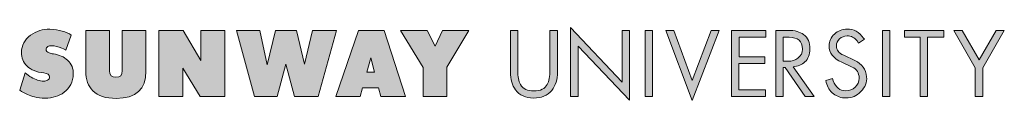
# Model space of a CAD drawing. Header units: millimetres. Extents: x 48 to 262, y 0 to 16.
import ezdxf

# ---------------------------------------------------------------- set-up
doc = ezdxf.new("R2010")
doc.units = ezdxf.units.MM

msp = doc.modelspace()

# ---------------------------------------------------------------- hatches: boundary and pattern name
at = {"true_color": 0xffffff, "transparency": 33554687}
h = msp.add_hatch(color=7, dxfattribs=at)
edge = h.paths.add_edge_path(flags=0)
edge.add_spline(control_points=[(60.11, 5.83), (60.05, 4.14), (59.38, 2.81), (58.1, 1.85), (56.97, 1.01), (55.6, 0.59), (54, 0.59), (53.1, 0.59), (52.31, 0.67), (51.66, 0.85), (50.68, 1.09), (49.61, 1.58), (48.45, 2.31), (48.45, 2.31), (49.61, 6.1), (49.61, 6.1), (50.11, 5.68), (50.57, 5.36), (50.97, 5.12), (51.91, 4.57), (52.81, 4.29), (53.65, 4.28), (53.99, 4.27), (54.28, 4.34), (54.53, 4.48), (54.82, 4.65), (54.96, 4.87), (54.96, 5.16), (54.96, 5.67), (54.54, 5.97), (53.68, 6.06), (52.12, 6.23), (50.91, 6.72), (50.06, 7.55), (49.25, 8.33), (48.84, 9.33), (48.84, 10.55), (48.84, 12.03), (49.5, 13.26), (50.82, 14.26), (52.07, 15.2), (53.47, 15.63), (55.02, 15.56), (57.06, 15.47), (58.61, 15.05), (59.68, 14.29), (59.68, 14.29), (58.52, 11), (58.52, 11), (58.49, 11.06), (58.17, 11.22), (57.58, 11.46), (56.81, 11.78), (56.08, 11.95), (55.39, 11.97), (55.07, 11.98), (54.79, 11.92), (54.57, 11.78), (54.3, 11.63), (54.18, 11.42), (54.18, 11.15), (54.19, 10.86), (54.42, 10.62), (54.86, 10.43), (55.15, 10.31), (55.45, 10.22), (55.77, 10.19), (57.03, 10.03), (58.07, 9.58), (58.88, 8.82), (59.74, 8), (60.15, 7), (60.11, 5.83)], knot_values=[0, 0, 0, 0, 1, 1, 1, 2, 2, 2, 3, 3, 3, 4, 4, 4, 5, 5, 5, 6, 6, 6, 7, 7, 7, 8, 8, 8, 9, 9, 9, 10, 10, 10, 11, 11, 11, 12, 12, 12, 13, 13, 13, 14, 14, 14, 15, 15, 15, 16, 16, 16, 17, 17, 17, 18, 18, 18, 19, 19, 19, 20, 20, 20, 21, 21, 21, 22, 22, 22, 23, 23, 23, 24, 24, 24, 24], degree=3, periodic=1)
h = msp.add_hatch(color=7, dxfattribs=at)
edge = h.paths.add_edge_path(flags=0)
edge.add_spline(control_points=[(75.91, 6.45), (75.91, 2.5), (73.75, 0.53), (69.42, 0.52), (67.16, 0.52), (65.47, 1.08), (64.34, 2.19), (63.32, 3.2), (62.81, 4.62), (62.81, 6.45), (62.81, 6.45), (62.81, 15.31), (62.81, 15.31), (62.81, 15.31), (67.96, 15.31), (67.96, 15.31), (67.96, 15.31), (67.96, 6.52), (67.96, 6.52), (67.96, 5.58), (68.43, 5.11), (69.37, 5.11), (70.3, 5.11), (70.76, 5.58), (70.76, 6.52), (70.76, 6.52), (70.76, 15.31), (70.76, 15.31), (70.76, 15.31), (75.91, 15.31), (75.91, 15.31), (75.91, 15.31), (75.91, 6.45), (75.91, 6.45)], knot_values=[0, 0, 0, 0, 1, 1, 1, 2, 2, 2, 3, 3, 3, 4, 4, 4, 5, 5, 5, 6, 6, 6, 7, 7, 7, 8, 8, 8, 9, 9, 9, 10, 10, 10, 11, 11, 11, 11], degree=3, periodic=1)
for points in [[(93.04, 0.91), (87.7, 0.91), (83.92, 7.08), (83.92, 0.91), (78.71, 0.91), (78.71, 15.31), (83.99, 15.31), (87.82, 8.78), (87.82, 15.31), (93.04, 15.31)], [(117.32, 15.31), (113.31, 0.91), (108.19, 0.91), (106.34, 7.95), (104.45, 0.91), (99.46, 0.91), (95.59, 15.31), (100.64, 15.31), (102.24, 7.85), (104.06, 15.31), (108.62, 15.31), (110.38, 7.95), (112.11, 15.31)], [(146.11, 15.31), (141.29, 7.35), (141.29, 0.91), (136.14, 0.91), (136.14, 7.22), (131.23, 15.31), (137.04, 15.31), (138.76, 11.89), (140.33, 15.31)], [(181.02, 0.16), (169.86, 11.9), (169.86, 0.91), (168.21, 0.91), (168.21, 15.92), (179.4, 4.03), (179.4, 15.31), (181.02, 15.31)], [(186.04, 0.91), (184.4, 0.91), (184.39, 15.31), (186.04, 15.31)], [(200.52, 15.31), (194.67, 0.09), (188.93, 15.31), (190.65, 15.31), (194.67, 4.4), (198.76, 15.31)], [(210.62, 13.81), (204.84, 13.81), (204.84, 9.57), (210.44, 9.57), (210.44, 8.13), (204.77, 8.13), (204.77, 2.42), (210.58, 2.42), (210.58, 0.91), (203.19, 0.91), (203.19, 15.31), (210.62, 15.31)], [(237.63, 0.91), (235.99, 0.91), (235.98, 15.31), (237.63, 15.31)], [(249.31, 13.81), (245.81, 13.81), (245.81, 0.91), (244.22, 0.91), (244.22, 13.81), (240.82, 13.81), (240.82, 15.31), (249.31, 15.31)], [(262.49, 15.31), (257.79, 7.2), (257.79, 0.91), (256.17, 0.91), (256.17, 7.17), (251.53, 15.31), (253.33, 15.31), (257, 8.91), (260.69, 15.31)]]:
    msp.add_hatch(color=7, dxfattribs=at).paths.add_polyline_path(points, flags=0)
h = msp.add_hatch(color=7, dxfattribs=at)
h.paths.add_polyline_path([(132.34, 0.91), (126.94, 0.91), (126.42, 2.8), (122.97, 2.8), (122.48, 0.91), (117.17, 0.91), (122.09, 15.31), (127.69, 15.31)], flags=0)
h.paths.add_polyline_path([(125.57, 6.26), (124.79, 9.32), (123.94, 6.26)], flags=0)
h = msp.add_hatch(color=7, dxfattribs=at)
edge = h.paths.add_edge_path(flags=0)
edge.add_spline(control_points=[(165.39, 6.22), (165.39, 4.62), (164.96, 3.3), (164.11, 2.27), (163.16, 1.13), (161.85, 0.58), (160.15, 0.61), (158.41, 0.64), (157.11, 1.23), (156.24, 2.37), (155.5, 3.35), (155.13, 4.65), (155.13, 6.28), (155.13, 6.28), (155.12, 15.31), (155.12, 15.31), (155.12, 15.31), (156.72, 15.31), (156.72, 15.31), (156.72, 15.31), (156.72, 6.63), (156.72, 6.63), (156.72, 5.26), (156.92, 4.24), (157.31, 3.55), (157.86, 2.6), (158.84, 2.13), (160.24, 2.14), (161.64, 2.14), (162.61, 2.62), (163.14, 3.58), (163.51, 4.26), (163.7, 5.3), (163.7, 6.69), (163.7, 6.69), (163.7, 15.31), (163.7, 15.31), (163.7, 15.31), (165.39, 15.31), (165.39, 15.31), (165.39, 15.31), (165.39, 6.22), (165.39, 6.22)], knot_values=[0, 0, 0, 0, 1, 1, 1, 2, 2, 2, 3, 3, 3, 4, 4, 4, 5, 5, 5, 6, 6, 6, 7, 7, 7, 8, 8, 8, 9, 9, 9, 10, 10, 10, 11, 11, 11, 12, 12, 12, 13, 13, 13, 14, 14, 14, 14], degree=3, periodic=1)
h = msp.add_hatch(color=7, dxfattribs=at)
edge = h.paths.add_edge_path(flags=0)
edge.add_spline(control_points=[(221.14, 0.91), (221.14, 0.91), (219.21, 0.91), (219.21, 0.91), (219.21, 0.91), (214.86, 7.25), (214.86, 7.25), (214.86, 7.25), (214.41, 7.25), (214.41, 7.25), (214.41, 7.25), (214.41, 0.91), (214.41, 0.91), (214.41, 0.91), (212.84, 0.91), (212.84, 0.91), (212.84, 0.91), (212.84, 15.31), (212.84, 15.31), (212.84, 15.31), (215.57, 15.31), (215.57, 15.31), (216.95, 15.31), (218.05, 15.01), (218.87, 14.41), (219.82, 13.71), (220.27, 12.66), (220.23, 11.27), (220.2, 10.06), (219.84, 9.11), (219.15, 8.44), (218.52, 7.83), (217.66, 7.47), (216.57, 7.38), (216.57, 7.38), (221.14, 0.91), (221.14, 0.91)], knot_values=[0, 0, 0, 0, 1, 1, 1, 2, 2, 2, 3, 3, 3, 4, 4, 4, 5, 5, 5, 6, 6, 6, 7, 7, 7, 8, 8, 8, 9, 9, 9, 10, 10, 10, 11, 11, 11, 12, 12, 12, 12], degree=3, periodic=1)
edge = h.paths.add_edge_path(flags=0)
edge.add_spline(control_points=[(218.61, 11.26), (218.61, 12.96), (217.65, 13.81), (215.71, 13.81), (215.71, 13.81), (214.45, 13.81), (214.45, 13.81), (214.45, 13.81), (214.45, 8.6), (214.45, 8.6), (214.45, 8.6), (215.49, 8.6), (215.49, 8.6), (216.33, 8.6), (217.04, 8.82), (217.63, 9.27), (218.29, 9.77), (218.61, 10.43), (218.61, 11.26)], knot_values=[0, 0, 0, 0, 1, 1, 1, 2, 2, 2, 3, 3, 3, 4, 4, 4, 5, 5, 5, 6, 6, 6, 6], degree=3, periodic=1)
h = msp.add_hatch(color=7, dxfattribs=at)
edge = h.paths.add_edge_path(flags=0)
edge.add_spline(control_points=[(232.56, 5.23), (232.64, 4), (232.23, 2.92), (231.32, 2), (230.41, 1.08), (229.33, 0.62), (228.08, 0.62), (227.03, 0.62), (226.11, 0.93), (225.34, 1.53), (224.56, 2.14), (224.04, 2.96), (223.77, 3.99), (223.77, 3.99), (223.66, 4.41), (223.66, 4.41), (223.66, 4.41), (225.13, 4.82), (225.13, 4.82), (225.13, 4.82), (225.3, 4.35), (225.3, 4.35), (225.82, 2.92), (226.72, 2.19), (228.02, 2.18), (228.8, 2.17), (229.49, 2.44), (230.08, 2.98), (230.66, 3.52), (230.95, 4.17), (230.93, 4.93), (230.91, 6.07), (230.41, 6.87), (229.43, 7.32), (229.43, 7.32), (227.16, 8.38), (227.16, 8.38), (225.32, 9.23), (224.4, 10.41), (224.4, 11.91), (224.4, 12.94), (224.79, 13.81), (225.58, 14.52), (226.35, 15.21), (227.26, 15.57), (228.32, 15.59), (229.78, 15.62), (230.97, 14.96), (231.9, 13.6), (231.9, 13.6), (232.06, 13.37), (232.06, 13.37), (232.06, 13.37), (230.82, 12.54), (230.82, 12.54), (230.82, 12.54), (230.48, 13.01), (230.48, 13.01), (229.92, 13.78), (229.19, 14.15), (228.31, 14.11), (227.68, 14.08), (227.14, 13.86), (226.68, 13.47), (226.21, 13.05), (225.97, 12.55), (225.98, 11.95), (225.99, 11.06), (226.52, 10.38), (227.57, 9.89), (227.57, 9.89), (229.97, 8.79), (229.97, 8.79), (231.59, 8.04), (232.45, 6.86), (232.56, 5.23)], knot_values=[0, 0, 0, 0, 1, 1, 1, 2, 2, 2, 3, 3, 3, 4, 4, 4, 5, 5, 5, 6, 6, 6, 7, 7, 7, 8, 8, 8, 9, 9, 9, 10, 10, 10, 11, 11, 11, 12, 12, 12, 13, 13, 13, 14, 14, 14, 15, 15, 15, 16, 16, 16, 17, 17, 17, 18, 18, 18, 19, 19, 19, 20, 20, 20, 21, 21, 21, 22, 22, 22, 23, 23, 23, 24, 24, 24, 25, 25, 25, 25], degree=3, periodic=1)

# ---------------------------------------------------------------- linework, layer by layer
at = {"color": 18, "linetype": 'Continuous', "lineweight": 18, "true_color": 0x000000}
for points in [[(93.04, 0.91), (87.7, 0.91), (83.92, 7.08), (83.92, 0.91), (78.71, 0.91), (78.71, 15.31), (83.99, 15.31), (87.82, 8.78), (87.82, 15.31), (93.04, 15.31), (93.04, 0.91)], [(117.32, 15.31), (113.31, 0.91), (108.19, 0.91), (106.34, 7.95), (104.45, 0.91), (99.46, 0.91), (95.59, 15.31), (100.64, 15.31), (102.24, 7.85), (104.06, 15.31), (108.62, 15.31), (110.38, 7.95), (112.11, 15.31), (117.32, 15.31)], [(132.34, 0.91), (126.94, 0.91), (126.42, 2.8), (122.97, 2.8), (122.48, 0.91), (117.17, 0.91), (122.09, 15.31), (127.69, 15.31), (132.34, 0.91)], [(146.11, 15.31), (141.29, 7.35), (141.29, 0.91), (136.14, 0.91), (136.14, 7.22), (131.23, 15.31), (137.04, 15.31), (138.76, 11.89), (140.33, 15.31), (146.11, 15.31)], [(181.02, 0.16), (169.86, 11.9), (169.86, 0.91), (168.21, 0.91), (168.21, 15.92), (179.4, 4.03), (179.4, 15.31), (181.02, 15.31), (181.02, 0.16)], [(186.04, 0.91), (184.4, 0.91), (184.39, 15.31), (186.04, 15.31), (186.04, 0.91)], [(200.52, 15.31), (194.67, 0.09), (188.93, 15.31), (190.65, 15.31), (194.67, 4.4), (198.76, 15.31), (200.52, 15.31)], [(210.62, 13.81), (204.84, 13.81), (204.84, 9.57), (210.44, 9.57), (210.44, 8.13), (204.77, 8.13), (204.77, 2.42), (210.58, 2.42), (210.58, 0.91), (203.19, 0.91), (203.19, 15.31), (210.62, 15.31), (210.62, 13.81)], [(237.63, 0.91), (235.99, 0.91), (235.98, 15.31), (237.63, 15.31), (237.63, 0.91)], [(249.31, 13.81), (245.81, 13.81), (245.81, 0.91), (244.22, 0.91), (244.22, 13.81), (240.82, 13.81), (240.82, 15.31), (249.31, 15.31), (249.31, 13.81)], [(262.49, 15.31), (257.79, 7.2), (257.79, 0.91), (256.17, 0.91), (256.17, 7.17), (251.53, 15.31), (253.33, 15.31), (257, 8.91), (260.69, 15.31), (262.49, 15.31)], [(125.57, 6.26), (124.79, 9.32), (123.94, 6.26), (125.57, 6.26)]]:
    msp.add_lwpolyline(points, close=True, dxfattribs=at)
for points, knots in [([(60.11, 5.83), (60.05, 4.14), (59.38, 2.81), (58.1, 1.85), (56.97, 1.01), (55.6, 0.59), (54, 0.59), (53.1, 0.59), (52.31, 0.67), (51.66, 0.85), (50.68, 1.09), (49.61, 1.58), (48.45, 2.31), (48.45, 2.31), (49.61, 6.1), (49.61, 6.1), (50.11, 5.68), (50.57, 5.36), (50.97, 5.12), (51.91, 4.57), (52.81, 4.29), (53.65, 4.28), (53.99, 4.27), (54.28, 4.34), (54.53, 4.48), (54.82, 4.65), (54.96, 4.87), (54.96, 5.16), (54.96, 5.67), (54.54, 5.97), (53.68, 6.06), (52.12, 6.23), (50.91, 6.72), (50.06, 7.55), (49.25, 8.33), (48.84, 9.33), (48.84, 10.55), (48.84, 12.03), (49.5, 13.26), (50.82, 14.26), (52.07, 15.2), (53.47, 15.63), (55.02, 15.56), (57.06, 15.47), (58.61, 15.05), (59.68, 14.29), (59.68, 14.29), (58.52, 11), (58.52, 11), (58.49, 11.06), (58.17, 11.22), (57.58, 11.46), (56.81, 11.78), (56.08, 11.95), (55.39, 11.97), (55.07, 11.98), (54.79, 11.92), (54.57, 11.78), (54.3, 11.63), (54.18, 11.42), (54.18, 11.15), (54.19, 10.86), (54.42, 10.62), (54.86, 10.43), (55.15, 10.31), (55.45, 10.22), (55.77, 10.19), (57.03, 10.03), (58.07, 9.58), (58.88, 8.82), (59.74, 8), (60.15, 7), (60.11, 5.83)], [0, 0, 0, 0, 1, 1, 1, 2, 2, 2, 3, 3, 3, 4, 4, 4, 5, 5, 5, 6, 6, 6, 7, 7, 7, 8, 8, 8, 9, 9, 9, 10, 10, 10, 11, 11, 11, 12, 12, 12, 13, 13, 13, 14, 14, 14, 15, 15, 15, 16, 16, 16, 17, 17, 17, 18, 18, 18, 19, 19, 19, 20, 20, 20, 21, 21, 21, 22, 22, 22, 23, 23, 23, 24, 24, 24, 24]), ([(75.91, 6.45), (75.91, 2.5), (73.75, 0.53), (69.42, 0.52), (67.16, 0.52), (65.47, 1.08), (64.34, 2.19), (63.32, 3.2), (62.81, 4.62), (62.81, 6.45), (62.81, 6.45), (62.81, 15.31), (62.81, 15.31), (62.81, 15.31), (67.96, 15.31), (67.96, 15.31), (67.96, 15.31), (67.96, 6.52), (67.96, 6.52), (67.96, 5.58), (68.43, 5.11), (69.37, 5.11), (70.3, 5.11), (70.76, 5.58), (70.76, 6.52), (70.76, 6.52), (70.76, 15.31), (70.76, 15.31), (70.76, 15.31), (75.91, 15.31), (75.91, 15.31), (75.91, 15.31), (75.91, 6.45), (75.91, 6.45)], [0, 0, 0, 0, 1, 1, 1, 2, 2, 2, 3, 3, 3, 4, 4, 4, 5, 5, 5, 6, 6, 6, 7, 7, 7, 8, 8, 8, 9, 9, 9, 10, 10, 10, 11, 11, 11, 11]), ([(165.39, 6.22), (165.39, 4.62), (164.96, 3.3), (164.11, 2.27), (163.16, 1.13), (161.85, 0.58), (160.15, 0.61), (158.41, 0.64), (157.11, 1.23), (156.24, 2.37), (155.5, 3.35), (155.13, 4.65), (155.13, 6.28), (155.13, 6.28), (155.12, 15.31), (155.12, 15.31), (155.12, 15.31), (156.72, 15.31), (156.72, 15.31), (156.72, 15.31), (156.72, 6.63), (156.72, 6.63), (156.72, 5.26), (156.92, 4.24), (157.31, 3.55), (157.86, 2.6), (158.84, 2.13), (160.24, 2.14), (161.64, 2.14), (162.61, 2.62), (163.14, 3.58), (163.51, 4.26), (163.7, 5.3), (163.7, 6.69), (163.7, 6.69), (163.7, 15.31), (163.7, 15.31), (163.7, 15.31), (165.39, 15.31), (165.39, 15.31), (165.39, 15.31), (165.39, 6.22), (165.39, 6.22)], [0, 0, 0, 0, 1, 1, 1, 2, 2, 2, 3, 3, 3, 4, 4, 4, 5, 5, 5, 6, 6, 6, 7, 7, 7, 8, 8, 8, 9, 9, 9, 10, 10, 10, 11, 11, 11, 12, 12, 12, 13, 13, 13, 14, 14, 14, 14]), ([(221.14, 0.91), (221.14, 0.91), (219.21, 0.91), (219.21, 0.91), (219.21, 0.91), (214.86, 7.25), (214.86, 7.25), (214.86, 7.25), (214.41, 7.25), (214.41, 7.25), (214.41, 7.25), (214.41, 0.91), (214.41, 0.91), (214.41, 0.91), (212.84, 0.91), (212.84, 0.91), (212.84, 0.91), (212.84, 15.31), (212.84, 15.31), (212.84, 15.31), (215.57, 15.31), (215.57, 15.31), (216.95, 15.31), (218.05, 15.01), (218.87, 14.41), (219.82, 13.71), (220.27, 12.66), (220.23, 11.27), (220.2, 10.06), (219.84, 9.11), (219.15, 8.44), (218.52, 7.83), (217.66, 7.47), (216.57, 7.38), (216.57, 7.38), (221.14, 0.91), (221.14, 0.91)], [0, 0, 0, 0, 1, 1, 1, 2, 2, 2, 3, 3, 3, 4, 4, 4, 5, 5, 5, 6, 6, 6, 7, 7, 7, 8, 8, 8, 9, 9, 9, 10, 10, 10, 11, 11, 11, 12, 12, 12, 12]), ([(232.56, 5.23), (232.64, 4), (232.23, 2.92), (231.32, 2), (230.41, 1.08), (229.33, 0.62), (228.08, 0.62), (227.03, 0.62), (226.11, 0.93), (225.34, 1.53), (224.56, 2.14), (224.04, 2.96), (223.77, 3.99), (223.77, 3.99), (223.66, 4.41), (223.66, 4.41), (223.66, 4.41), (225.13, 4.82), (225.13, 4.82), (225.13, 4.82), (225.3, 4.35), (225.3, 4.35), (225.82, 2.92), (226.72, 2.19), (228.02, 2.18), (228.8, 2.17), (229.49, 2.44), (230.08, 2.98), (230.66, 3.52), (230.95, 4.17), (230.93, 4.93), (230.91, 6.07), (230.41, 6.87), (229.43, 7.32), (229.43, 7.32), (227.16, 8.38), (227.16, 8.38), (225.32, 9.23), (224.4, 10.41), (224.4, 11.91), (224.4, 12.94), (224.79, 13.81), (225.58, 14.52), (226.35, 15.21), (227.26, 15.57), (228.32, 15.59), (229.78, 15.62), (230.97, 14.96), (231.9, 13.6), (231.9, 13.6), (232.06, 13.37), (232.06, 13.37), (232.06, 13.37), (230.82, 12.54), (230.82, 12.54), (230.82, 12.54), (230.48, 13.01), (230.48, 13.01), (229.92, 13.78), (229.19, 14.15), (228.31, 14.11), (227.68, 14.08), (227.14, 13.86), (226.68, 13.47), (226.21, 13.05), (225.97, 12.55), (225.98, 11.95), (225.99, 11.06), (226.52, 10.38), (227.57, 9.89), (227.57, 9.89), (229.97, 8.79), (229.97, 8.79), (231.59, 8.04), (232.45, 6.86), (232.56, 5.23)], [0, 0, 0, 0, 1, 1, 1, 2, 2, 2, 3, 3, 3, 4, 4, 4, 5, 5, 5, 6, 6, 6, 7, 7, 7, 8, 8, 8, 9, 9, 9, 10, 10, 10, 11, 11, 11, 12, 12, 12, 13, 13, 13, 14, 14, 14, 15, 15, 15, 16, 16, 16, 17, 17, 17, 18, 18, 18, 19, 19, 19, 20, 20, 20, 21, 21, 21, 22, 22, 22, 23, 23, 23, 24, 24, 24, 25, 25, 25, 25]), ([(218.61, 11.26), (218.61, 12.96), (217.65, 13.81), (215.71, 13.81), (215.71, 13.81), (214.45, 13.81), (214.45, 13.81), (214.45, 13.81), (214.45, 8.6), (214.45, 8.6), (214.45, 8.6), (215.49, 8.6), (215.49, 8.6), (216.33, 8.6), (217.04, 8.82), (217.63, 9.27), (218.29, 9.77), (218.61, 10.43), (218.61, 11.26)], [0, 0, 0, 0, 1, 1, 1, 2, 2, 2, 3, 3, 3, 4, 4, 4, 5, 5, 5, 6, 6, 6, 6])]:
    msp.add_open_spline(points, degree=3, knots=knots, dxfattribs=at)

doc.saveas('drawing.dxf')
